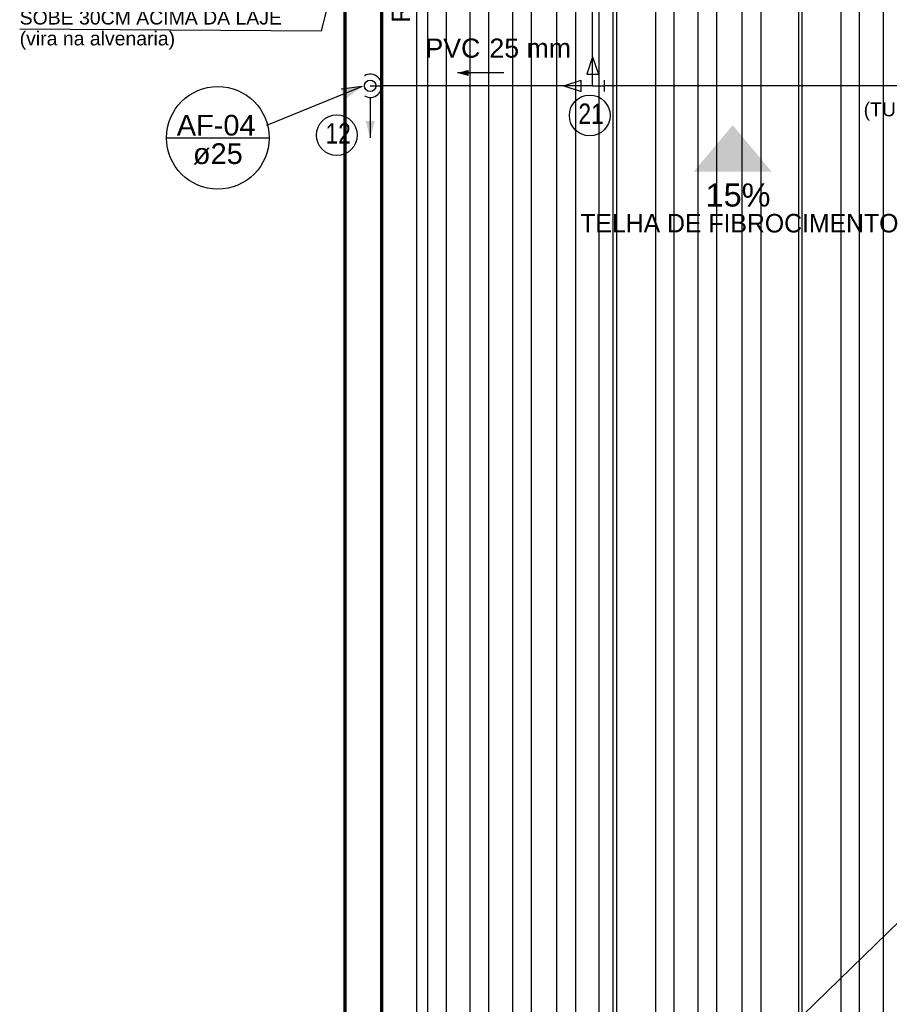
# Model space of a CAD drawing. Header units: millimetres. Extents: x -20654 to 2526, y -8238 to 977.
# Tile 146 of 219: x -10304.38 to -10300.63, y -4105.17 to -4100.92. Entities that reach past the tile are written whole.
import ezdxf

# ---------------------------------------------------------------- set-up
doc = ezdxf.new("R2010")
doc.units = ezdxf.units.MM
for name, color, linetype in [('01 CONTORNO_dwg', 252, 'Continuous'), ('A-ROOF', 132, 'Continuous'), ('AF-Condutos', 4, 'Continuous'), ('AF-Conexões', 4, 'Continuous'), ('AF-Sentido conduto', 7, 'Continuous'), ('AL-Condutos', 3, 'Continuous'), ('AL-Textos conduto', 7, 'Continuous'), ('CV-Indicação coluna', 7, 'Continuous'), ('P-PIPE-IDEN', 7, 'Continuous'), ('TEXTO', 251, 'Continuous')]:
    doc.layers.add(name, color=color, linetype=linetype)
doc.layers.add('CONTORNO_dwg _2_', color=7, linetype='Continuous', true_color=0x767676)
doc.styles.add('Arial', font='arial.ttf', dxfattribs={"height": 100})
doc.styles.add('Arial_4', font='arial.ttf', dxfattribs={"width": 0.8, "height": 0.07})
doc.styles.add('Arial_5', font='arial.ttf', dxfattribs={"height": 0.0825})
doc.styles.add('Arial_6', font='arial.ttf', dxfattribs={"width": 0.8, "height": 0.04})
doc.styles.add('Arial_9', font='arial.ttf', dxfattribs={"height": 0.0625})
doc.styles.add('Century Gothic', font='GOTHIC.TTF', dxfattribs={"height": 60})
doc.dimstyles.new('COTAS', dxfattribs={"dimscale": 0.3048, "dimtxt": 0.07, "dimasz": 0.341207, "dimexe": 0.19685, "dimexo": 0.0625, "dimgap": 0.032808, "dimtad": 3, "dimdec": 0, "dimlfac": 100, "dimzin": 0, "dimdsep": 46, "dimtxsty": 'Arial_4', "dimblk1": 'DOTSMALL', "dimblk2": 'DOTSMALL', "dimsah": 1, "dimcen": 0.09, "dimdle": 0.065617, "dimazin": 0, "dimtfac": 1, "dimtdec": 0, "dimtmove": 0, "dimatfit": 0, "dimfxl": 0.328084, "dimfxlon": 1, "dimtvp": 1, "dimtfill": 1, "dimtolj": 1, "dimtzin": 0, "dimarcsym": 2})

# ---------------------------------------------------------------- blocks, each defined once
blk = doc.blocks.new('barrilete')
at = {"layer": 'TEXTO'}
blk.add_hatch(color=256, dxfattribs=at).paths.add_polyline_path([(9190.4, -3737.6), (9022.6, -3937.6), (9358.3, -3937.6)], flags=0)
at = {"layer": '01 CONTORNO_dwg'}
for p, q in [((7873.9, 304.6), (7873.9, -8635.1)), ((7953.7, 304.6), (7953.7, -8635.1)), ((8056.8, 304.5), (8056.8, -8635.1)), ((8136.7, 304.6), (8136.7, -8635.1)), ((8240.7, 304.5), (8240.7, -8635.1)), ((8320.7, 304.6), (8320.7, -8635.1)), ((8430.6, 304.2), (8430.6, -8635.1)), ((8511.7, 304.6), (8511.7, -8635.1)), ((8612.5, 304.6), (8612.5, -8635.1)), ((8673.9, 304.6), (8673.9, -8635.1)), ((8688.6, 304.6), (8688.6, -8635.1)), ((8856.8, 304.5), (8856.8, -8635.1)), ((8936.7, 304.6), (8936.7, -8635.1)), ((9040.7, 304.5), (9040.7, -8635.1)), ((9120.7, 304.6), (9120.7, -8635.1)), ((9230.6, 304.2), (9230.6, -8635.1)), ((9311.7, 304.6), (9311.7, -8635.1)), ((9473.9, 304.6), (9473.9, -8635.1)), ((9488.6, 304.6), (9488.6, -8635.1)), ((9656.8, 304.5), (9656.8, -8635.1)), ((9736.7, 304.6), (9736.7, -8635.1)), ((9840.7, 304.5), (9840.7, -8635.1))]:
    blk.add_line(p, q, dxfattribs=at)
at = {"layer": '01 CONTORNO_dwg', "lineweight": 70}
for p, q in [((7516.1, -105.1), (7516.1, -8945.1)), ((7676.1, -8785.1), (7676.1, -105.1))]:
    blk.add_line(p, q, dxfattribs=at)
at = {"layer": 'A-ROOF'}
blk.add_line((7826.1, -109.2), (7826.1, -8635.1), dxfattribs=at)
at = {"layer": 'CONTORNO_dwg _2_', "insert": (7718.4, -3295.2), "char_height": 80, "width": 448.945, "attachment_point": 1, "rotation": 90, "style": 'Century Gothic'}
blk.add_mtext('RUFO', dxfattribs=at)
at = {"layer": 'TEXTO', "insert": (9073.9, -3988.7), "char_height": 100, "width": 334.223, "attachment_point": 1, "line_spacing_factor": 0.941778, "style": 'Arial'}
blk.add_mtext('15%', dxfattribs=at)
at = {"layer": 'TEXTO', "insert": (8532.9, -4120.5), "char_height": 80, "width": 2064.345, "attachment_point": 1, "style": 'Century Gothic'}
blk.add_mtext('TELHA DE FIBROCIMENTO', dxfattribs=at)
blk = doc.blocks.new('Anotacao_Coluna - Coluna-1332778-9 COBERTURA')
at = {"layer": 'P-PIPE-IDEN'}
blk.add_line((-0.0062, 0), (0.0062, 0), dxfattribs=at)
blk.add_circle((0, 0), 0.0062, dxfattribs=at)
blk = doc.blocks.new('Identificador_Conexao - Identificador-1334731-8 DETALHE SANITÁRIO B')
at = {"layer": 'P-PIPE-IDEN'}
blk.add_circle((0, 0), 0.002, dxfattribs=at)
blk = doc.blocks.new('_DotSmall')
at = {"color": 0, "linetype": 'ByBlock', "const_width": 0.5}
blk.add_lwpolyline([(-0.0625, 0, 1), (0.0625, 0, 1)], format="xyb", close=True, dxfattribs=at)
blk = doc.blocks.new('*D152')
at = {"color": 0, "lineweight": -2, "ltscale": 2, "transparency": 16777216}
for p, q in [((-10301.9056, -4100.7479), (-10301.9056, -4100.5879)), ((-10299.0156, -4100.7479), (-10299.0156, -4100.5879)), ((-10301.9256, -4100.6479), (-10298.9956, -4100.6479))]:
    blk.add_line(p, q, dxfattribs=at)
at = {"layer": 'Defpoints', "color": 0, "ltscale": 2, "transparency": 16777216}
for p in [(-10299.0156, -4100.6479), (-10301.9056, -4101.2077), (-10299.0156, -4101.2077)]:
    blk.add_point(p, dxfattribs=at)
at = {"color": 0, "lineweight": -2, "ltscale": 2, "transparency": 16777216, "xscale": 0.104, "yscale": 0.104, "zscale": 0.104, "rotation": 180}
blk.add_blockref('_DotSmall', (-10301.9056, -4100.6479), dxfattribs=at)
at = {"color": 0, "lineweight": -2, "ltscale": 2, "transparency": 16777216, "xscale": 0.104, "yscale": 0.104, "zscale": 0.104}
blk.add_blockref('_DotSmall', (-10299.0156, -4100.6479), dxfattribs=at)
at = {"color": 0, "ltscale": 2, "transparency": 16777216, "insert": (-10300.4606, -4100.6022), "char_height": 0.07, "attachment_point": 5, "rotation": 180, "style": 'Arial_4', "bg_fill": 3, "box_fill_scale": 1.1, "bg_fill_color": 256, "bg_fill_true_color": 13158600, "bg_fill_transparency": 0}
blk.add_mtext('\\A1;289', dxfattribs=at)
blk = doc.blocks.new('*D155')
at = {"color": 0, "lineweight": -2, "ltscale": 2, "transparency": 16777216}
for p, q in [((-10301.9056, -4100.5654), (-10301.9056, -4100.4054)), ((-10298.6556, -4100.5654), (-10298.6556, -4100.4054)), ((-10298.6356, -4100.4654), (-10301.9256, -4100.4654))]:
    blk.add_line(p, q, dxfattribs=at)
at = {"layer": 'Defpoints', "color": 0, "ltscale": 2, "transparency": 16777216}
for p in [(-10301.9056, -4100.4654), (-10301.9056, -4101.2077), (-10298.6556, -4101.2077)]:
    blk.add_point(p, dxfattribs=at)
at = {"color": 0, "lineweight": -2, "ltscale": 2, "transparency": 16777216, "xscale": 0.104, "yscale": 0.104, "zscale": 0.104, "rotation": 180}
blk.add_blockref('_DotSmall', (-10301.9056, -4100.4654), dxfattribs=at)
at = {"color": 0, "lineweight": -2, "ltscale": 2, "transparency": 16777216, "xscale": 0.104, "yscale": 0.104, "zscale": 0.104}
blk.add_blockref('_DotSmall', (-10298.6556, -4100.4654), dxfattribs=at)
at = {"color": 0, "ltscale": 2, "transparency": 16777216, "insert": (-10300.2806, -4100.4197), "char_height": 0.07, "attachment_point": 5, "rotation": 180, "style": 'Arial_4', "bg_fill": 3, "box_fill_scale": 1.1, "bg_fill_color": 256, "bg_fill_true_color": 13158600, "bg_fill_transparency": 0}
blk.add_mtext('\\A1;325', dxfattribs=at)

msp = doc.modelspace()

# ---------------------------------------------------------------- hatches: boundary and pattern name
at = {"layer": 'AF-Condutos', "linetype": 'Continuous'}
msp.add_hatch(color=256, dxfattribs=at).paths.add_polyline_path([(-10302.8656, -4101.4327), (-10302.8461, -4101.3602), (-10302.885, -4101.3602)])
at = {"layer": 'AF-Sentido conduto', "linetype": 'Continuous'}
msp.add_hatch(color=256, dxfattribs=at).paths.add_polyline_path([(-10302.4895, -4101.152), (-10302.4412, -4101.165), (-10302.4412, -4101.1391)])
at = {"layer": 'CV-Indicação coluna'}
msp.add_hatch(color=256, dxfattribs=at).paths.add_polyline_path([(-10302.8996, -4101.2103), (-10302.9914, -4101.2219), (-10302.9733, -4101.2662)])

# ---------------------------------------------------------------- linework, layer by layer
at = {"ltscale": 2}
for p, q in [((-10302.8761, -4100.1567), (-10303.0767, -4100.9721)), ((-10303.0767, -4100.9721), (-10304.3783, -4100.9632))]:
    msp.add_line(p, q, dxfattribs=at)
at = {"layer": 'AF-Condutos'}
for p, q in [((-10301.9056, -4101.1577), (-10301.9056, -4098.5012)), ((-10301.9556, -4101.2077), (-10302.8156, -4101.2077)), ((-10298.7056, -4101.2077), (-10301.8556, -4101.2077))]:
    msp.add_line(p, q, dxfattribs=at)
for points in [[(-10302.8906, -4101.251), (-10302.8836, -4101.2543), (-10302.8761, -4101.2566), (-10302.8685, -4101.2576), (-10302.8607, -4101.2575), (-10302.8531, -4101.2561), (-10302.8458, -4101.2536), (-10302.8389, -4101.25), (-10302.8327, -4101.2454), (-10302.8273, -4101.2398), (-10302.8227, -4101.2335), (-10302.8193, -4101.2266), (-10302.8169, -4101.2192), (-10302.8157, -4101.2116), (-10302.8157, -4101.2038), (-10302.8169, -4101.1962), (-10302.8193, -4101.1888), (-10302.8227, -4101.1819), (-10302.8273, -4101.1756), (-10302.8327, -4101.17), (-10302.8389, -4101.1654), (-10302.8458, -4101.1618), (-10302.8531, -4101.1593), (-10302.8607, -4101.1579), (-10302.8685, -4101.1578), (-10302.8761, -4101.1588), (-10302.8836, -4101.161), (-10302.8906, -4101.1644)], [(-10302.8656, -4101.2577), (-10302.8656, -4101.4327)]]:
    msp.add_lwpolyline(points, dxfattribs=at)
at = {"layer": 'AF-Conexões'}
for p, q in [((-10301.9056, -4101.0827), (-10301.9306, -4101.1577)), ((-10301.9056, -4101.0827), (-10301.8806, -4101.1577)), ((-10301.9306, -4101.1577), (-10301.8806, -4101.1577)), ((-10301.9056, -4101.2077), (-10301.9056, -4101.1577)), ((-10302.8156, -4101.1827), (-10302.8156, -4101.2327)), ((-10302.0306, -4101.2077), (-10301.9556, -4101.1827)), ((-10301.9556, -4101.2327), (-10301.9556, -4101.1827)), ((-10301.8556, -4101.1827), (-10301.8556, -4101.2327)), ((-10302.8656, -4101.2077), (-10302.8156, -4101.2077)), ((-10302.0306, -4101.2077), (-10301.9556, -4101.2327)), ((-10301.9056, -4101.2077), (-10301.9556, -4101.2077)), ((-10301.9056, -4101.2077), (-10301.8556, -4101.2077))]:
    msp.add_line(p, q, dxfattribs=at)
msp.add_circle((-10302.8656, -4101.2077), 0.025, dxfattribs=at)
at = {"layer": 'AF-Sentido conduto'}
msp.add_lwpolyline([(-10302.2895, -4101.152), (-10302.4895, -4101.152)], dxfattribs=at)
at = {"layer": 'AL-Condutos'}
msp.add_line((-10298.8478, -4103.1264), (-10302.3305, -4106.5123), dxfattribs=at)
at = {"layer": 'CV-Indicação coluna'}
for q in [(-10303.3135, -4101.379), (-10302.9914, -4101.2219)]:
    msp.add_line((-10302.8996, -4101.2103), q, dxfattribs=at)

# ---------------------------------------------------------------- block references
at = {"layer": 'CONTORNO_dwg _2_', "color": 253, "true_color": 0xaaaaaa, "xscale": 0.001, "yscale": 0.001, "zscale": 0.001}
msp.add_blockref('barrilete', (-10310.4917, -4097.64), dxfattribs=at)
at = {"layer": 'CV-Indicação coluna', "xscale": 35.72792670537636, "yscale": 35.72792670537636, "zscale": 35.72792670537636}
msp.add_blockref('Anotacao_Coluna - Coluna-1332778-9 COBERTURA', (-10303.5231, -4101.4321), dxfattribs=at)
at = {"layer": 'P-PIPE-IDEN', "xscale": 43.99999999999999, "yscale": 43.99999999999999, "zscale": 43.99999999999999}
for p in [(-10301.9181, -4101.3356), (-10303.0095, -4101.4207)]:
    msp.add_blockref('Identificador_Conexao - Identificador-1334731-8 DETALHE SANITÁRIO B', p, dxfattribs=at)

# ---------------------------------------------------------------- texts
at = {"layer": 'AL-Textos conduto', "attachment_point": 7, "line_spacing_factor": 0.6, "style": 'Arial_5'}
for s, insert, char_height, width in [('PVC', (-10302.6271, -4101.0874), 0.0825, 0.640358), ('25 mm', (-10302.3511, -4101.0874), 0.0825, 0.640358), ('(TUBULAÇÃO SOB A LAJE)', (-10300.7361, -4101.3579), 0.06, 1.305235)]:
    msp.add_mtext(s, dxfattribs=dict(at, insert=insert, char_height=char_height, width=width))
at = {"layer": 'CV-Indicação coluna', "char_height": 0.08932, "attachment_point": 1, "style": 'Arial_9'}
for s, insert, width in [('AF-04', (-10303.7002, -4101.333), 0.426775), ('ø25', (-10303.6305, -4101.4557), 0.257784)]:
    msp.add_mtext(s, dxfattribs=dict(at, insert=insert, width=width))
at = {"layer": 'P-PIPE-IDEN', "attachment_point": 1}
for s, insert, char_height, width, style in [('SOBE 30CM ACIMA DA LAJE', (-10304.3783, -4100.8832), 0.06, 1.293831, 'Arial_5'), ('(vira na alvenaria)', (-10304.3783, -4100.9733), 0.06, 1.293831, 'Arial_5'), ('21', (-10301.967, -4101.2842), 0.088, 0.135453, 'Arial_6'), ('12', (-10303.0584, -4101.3693), 0.088, 0.135453, 'Arial_6')]:
    msp.add_mtext(s, dxfattribs=dict(at, insert=insert, char_height=char_height, width=width, style=style))

# ---------------------------------------------------------------- next in the draw order: dimensions: what is measured, and where the dimension line sits
at = {"ltscale": 2}
dim = msp.add_linear_dim(base=(-10299.0156, -4100.6479), p1=(-10301.9056, -4101.2077), p2=(-10299.0156, -4101.2077), dimstyle='COTAS', override={"dimpost": '<>'}, dxfattribs=at)
dim.commit()
dim.dimension.update_dxf_attribs({"geometry": '*D152', "text_midpoint": (-10300.4606, -4100.6022)})

# ---------------------------------------------------------------- next in the draw order: dimensions: what is measured, and where the dimension line sits
dim = msp.add_linear_dim(base=(-10301.9056, -4100.4654), p1=(-10298.6556, -4101.2077), p2=(-10301.9056, -4101.2077), dimstyle='COTAS', override={"dimpost": '<>'}, dxfattribs=at)
dim.commit()
dim.dimension.update_dxf_attribs({"geometry": '*D155', "text_midpoint": (-10300.2806, -4100.4197)})

doc.saveas('drawing.dxf')
